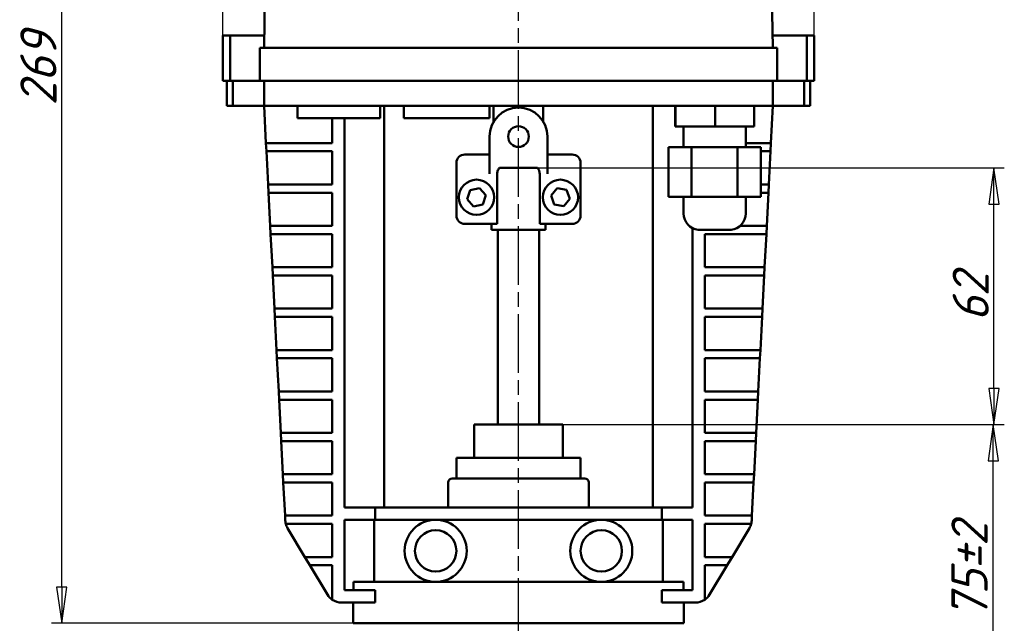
# Model space of a CAD drawing. Header units: millimetres. Extents: x -2152 to 4800, y -270 to 948.
# Tile 5 of 9: x 165 to 403, y 333 to 479. Entities that reach past the tile are written whole.
import ezdxf

# ---------------------------------------------------------------- set-up
doc = ezdxf.new("R2010")
doc.units = ezdxf.units.MM
doc.header["$LTSCALE"] = 2.5
doc.linetypes.add('CHAIN', pattern=[0.7087, 0.4724, -0.0591, 0.1181, -0.0591])
for name, color, linetype, lineweight in [('Видимый контур (ГОСТ)', 7, 'Continuous', 50), ('Осевая линия (ГОСТ)', 7, 'Continuous', 25), ('Размер (ГОСТ)', 7, 'Continuous', 25)]:
    doc.layers.add(name, color=color, linetype=linetype, lineweight=lineweight)
doc.styles.add('Обычный текст (ГОСТ)', font='GOST Common Italic.ttf')
doc.dimstyles.new('Обычный (ГОСТ)', dxfattribs={"dimscale": 2.5, "dimtxt": 3.5, "dimasz": 3.5, "dimexe": 1, "dimexo": 0, "dimgap": 0.5, "dimtad": 1, "dimtxsty": 'Обычный текст (ГОСТ)', "dimblk": 'Filled-1', "dimcen": 0.09, "dimdle": 15, "dimclrd": 256, "dimclre": 256, "dimclrt": 256, "dimazin": 2, "dimtfac": 0.714286, "dimtdec": 3, "dimtmove": 0, "dimatfit": 3, "dimfxl": 1, "dimtolj": 1, "dimlwd": 25, "dimlwe": 25, "dimarcsym": 0})

# ---------------------------------------------------------------- blocks, each defined once
blk = doc.blocks.new('Filled-1')
at = {"color": 0}
for p, q in [((0, 0), (-1, 0.143)), ((-1, 0.143), (-1, -0.143)), ((-1, 0), (0, 0)), ((-1, -0.143), (0, 0))]:
    blk.add_line(p, q, dxfattribs=at)
at = {"color": 0, "flags": 128}
blk.add_lwpolyline([(-1, -0.143), (0, 0), (-1, 0.143), (-1, -0.143)], dxfattribs=at)
at = {"color": 0}
blk.add_solid([(-1, -0.143), (0, 0), (-1, 0.143), (-1, -0.143)], dxfattribs=at)
blk = doc.blocks.new('*D13')
at = {"layer": 'Defpoints', "color": 0, "linetype": 'Continuous', "transparency": 16777216}
for p in [(294.8, 380.79), (399.84, 380.79), (337.34, 305.79)]:
    blk.add_point(p, dxfattribs=at)
at = {"layer": 'Размер (ГОСТ)', "linetype": 'Continuous', "lineweight": 25, "transparency": 16777216}
for p, q in [((294.8, 380.79), (402.34, 380.79)), ((399.84, 314.54), (399.84, 372.04)), ((337.34, 305.79), (402.34, 305.79))]:
    blk.add_line(p, q, dxfattribs=at)
at = {"layer": 'Размер (ГОСТ)', "linetype": 'Continuous', "lineweight": 25, "transparency": 16777216, "xscale": 8.75, "yscale": 8.75, "zscale": 8.75}
for p, rotation in [((399.84, 380.79), 90), ((399.84, 305.79), 270)]:
    blk.add_blockref('Filled-1', p, dxfattribs=dict(at, rotation=rotation))
at = {"layer": 'Размер (ГОСТ)', "linetype": 'Continuous', "lineweight": 25, "transparency": 16777216, "insert": (389.73, 333.88), "char_height": 8.75, "attachment_point": 1, "rotation": 90, "style": 'Обычный текст (ГОСТ)'}
blk.add_mtext('\\A1;\\fGOST Common|b0|i1;{\\H8.7500;75±2}', dxfattribs=at)
blk = doc.blocks.new('*D14')
at = {"layer": 'Defpoints', "color": 0, "linetype": 'Continuous', "transparency": 16777216}
for p in [(289.67, 442.79), (400.03, 442.79), (294.8, 380.79)]:
    blk.add_point(p, dxfattribs=at)
at = {"layer": 'Размер (ГОСТ)', "linetype": 'Continuous', "lineweight": 25, "transparency": 16777216}
for p, q in [((289.67, 442.79), (402.53, 442.79)), ((400.03, 389.54), (400.03, 434.04)), ((294.8, 380.79), (402.53, 380.79))]:
    blk.add_line(p, q, dxfattribs=at)
at = {"layer": 'Размер (ГОСТ)', "linetype": 'Continuous', "lineweight": 25, "transparency": 16777216, "xscale": 8.75, "yscale": 8.75, "zscale": 8.75}
for p, rotation in [((400.03, 442.79), 90), ((400.03, 380.79), 270)]:
    blk.add_blockref('Filled-1', p, dxfattribs=dict(at, rotation=rotation))
at = {"layer": 'Размер (ГОСТ)', "linetype": 'Continuous', "lineweight": 25, "transparency": 16777216, "insert": (390.03, 405.71), "char_height": 8.75, "attachment_point": 1, "rotation": 90, "style": 'Обычный текст (ГОСТ)'}
blk.add_mtext('\\A1;62', dxfattribs=at)
blk = doc.blocks.new('*D15')
at = {"layer": 'Defpoints', "color": 0, "linetype": 'Continuous', "transparency": 16777216}
for p in [(356.59, 637.29), (213.59, 474.79), (356.59, 474.79)]:
    blk.add_point(p, dxfattribs=at)
at = {"layer": 'Размер (ГОСТ)', "linetype": 'Continuous', "lineweight": 25, "transparency": 16777216}
for p, q in [((213.59, 474.79), (213.59, 639.79)), ((356.59, 474.79), (356.59, 639.79)), ((222.34, 637.29), (347.84, 637.29))]:
    blk.add_line(p, q, dxfattribs=at)
at = {"layer": 'Размер (ГОСТ)', "linetype": 'Continuous', "lineweight": 25, "transparency": 16777216, "xscale": 8.75, "yscale": 8.75, "zscale": 8.75, "rotation": 180}
blk.add_blockref('Filled-1', (213.59, 637.29), dxfattribs=at)
at = {"layer": 'Размер (ГОСТ)', "linetype": 'Continuous', "lineweight": 25, "transparency": 16777216, "xscale": 8.75, "yscale": 8.75, "zscale": 8.75}
blk.add_blockref('Filled-1', (356.59, 637.29), dxfattribs=at)
at = {"layer": 'Размер (ГОСТ)', "linetype": 'Continuous', "lineweight": 25, "transparency": 16777216, "insert": (276.91, 647.29), "char_height": 8.75, "attachment_point": 1, "style": 'Обычный текст (ГОСТ)'}
blk.add_mtext('\\A1;143', dxfattribs=at)
blk = doc.blocks.new('*D16')
at = {"layer": 'Defpoints', "color": 0, "linetype": 'Continuous', "transparency": 16777216}
for p in [(174.66, 601.79), (237.16, 601.79), (245.09, 332.79)]:
    blk.add_point(p, dxfattribs=at)
at = {"layer": 'Размер (ГОСТ)', "linetype": 'Continuous', "lineweight": 25, "transparency": 16777216}
for p, q in [((237.16, 601.79), (172.16, 601.79)), ((174.66, 341.54), (174.66, 593.04)), ((245.09, 332.79), (172.16, 332.79))]:
    blk.add_line(p, q, dxfattribs=at)
at = {"layer": 'Размер (ГОСТ)', "linetype": 'Continuous', "lineweight": 25, "transparency": 16777216, "xscale": 8.75, "yscale": 8.75, "zscale": 8.75}
for p, rotation in [((174.66, 601.79), 90), ((174.66, 332.79), 270)]:
    blk.add_blockref('Filled-1', p, dxfattribs=dict(at, rotation=rotation))
at = {"layer": 'Размер (ГОСТ)', "linetype": 'Continuous', "lineweight": 25, "transparency": 16777216, "insert": (164.66, 457.85), "char_height": 8.75, "attachment_point": 1, "rotation": 90, "style": 'Обычный текст (ГОСТ)'}
blk.add_mtext('\\A1;269', dxfattribs=at)

msp = doc.modelspace()

# ---------------------------------------------------------------- linework, layer by layer
at = {"layer": 'Видимый контур (ГОСТ)'}
for p, q in [((223.903, 489.823), (223.588, 471.788)), ((346.588, 471.788), (346.274, 489.823)), ((213.588, 463.788), (213.588, 474.788)), ((215.387, 474.788), (213.588, 474.788)), ((215.387, 463.788), (215.387, 474.788)), ((215.387, 474.788), (223.641, 474.788)), ((346.536, 474.788), (354.789, 474.788)), ((354.789, 463.788), (354.789, 474.788)), ((356.588, 474.788), (354.789, 474.788)), ((356.588, 463.788), (356.588, 474.788)), ((222.588, 471.788), (227.588, 471.788)), ((222.588, 471.788), (222.588, 463.788)), ((227.588, 471.788), (342.588, 471.788)), ((342.588, 471.788), (347.588, 471.788)), ((347.588, 463.788), (347.588, 471.788)), ((215.387, 463.788), (213.588, 463.788)), ((214.588, 463.788), (214.588, 457.788)), ((215.387, 463.788), (222.588, 463.788)), ((216.039, 463.788), (216.039, 457.788)), ((227.588, 463.788), (222.588, 463.788)), ((223.588, 463.788), (223.588, 457.788)), ((227.588, 463.788), (342.588, 463.788)), ((347.588, 463.788), (342.588, 463.788)), ((346.588, 457.788), (346.588, 463.788)), ((347.588, 463.788), (354.789, 463.788)), ((354.137, 463.788), (354.137, 457.788)), ((356.588, 463.788), (354.789, 463.788)), ((355.588, 463.788), (355.588, 457.788)), ((214.588, 457.788), (216.039, 457.788)), ((223.588, 457.788), (216.039, 457.788)), ((223.588, 457.788), (224.049, 448.788)), ((228.588, 457.788), (223.588, 457.788)), ((341.588, 457.788), (228.588, 457.788)), ((231.631, 457.788), (231.631, 454.788)), ((251.631, 457.788), (251.631, 454.788)), ((252.588, 457.788), (252.588, 360.788)), ((257.346, 457.788), (257.346, 454.788)), ((278.058, 457.788), (278.058, 454.788)), ((279.088, 453.958), (279.088, 457.788)), ((291.088, 453.958), (291.088, 457.788)), ((317.588, 457.788), (317.588, 360.788)), ((322.99, 457.788), (322.99, 452.788)), ((323.079, 457.788), (323.079, 452.788)), ((332.604, 457.788), (332.604, 452.788)), ((346.588, 457.788), (341.588, 457.788)), ((342.04, 457.788), (342.04, 452.788)), ((346.128, 448.788), (346.588, 457.788)), ((354.137, 457.788), (346.588, 457.788)), ((354.137, 457.788), (355.588, 457.788)), ((231.631, 454.788), (251.631, 454.788)), ((240.057, 454.788), (240.057, 448.788)), ((243.057, 454.788), (243.057, 360.788)), ((278.058, 454.788), (257.346, 454.788)), ((323.079, 452.788), (322.99, 452.788)), ((332.604, 452.788), (323.079, 452.788)), ((325.015, 452.788), (325.015, 447.788)), ((342.04, 452.788), (332.604, 452.788)), ((340.015, 452.788), (340.015, 447.788)), ((278.088, 445.061), (278.088, 450.353)), ((292.088, 450.353), (292.088, 445.061)), ((224.049, 448.788), (228.054, 448.788)), ((224.049, 448.788), (224.151, 446.788)), ((228.054, 448.788), (240.057, 448.788)), ((326.9, 447.788), (321.365, 447.788)), ((321.365, 447.788), (321.365, 435.788)), ((338.051, 447.788), (326.9, 447.788)), ((326.9, 447.788), (326.9, 435.788)), ((343.666, 447.788), (338.051, 447.788)), ((338.051, 447.788), (338.051, 435.788)), ((342.123, 448.788), (340.015, 448.788)), ((342.123, 448.788), (346.128, 448.788)), ((343.666, 447.788), (343.666, 435.788)), ((346.026, 446.788), (346.128, 448.788)), ((228.156, 446.788), (224.151, 446.788)), ((224.151, 446.788), (224.56, 438.788)), ((240.057, 446.788), (228.156, 446.788)), ((240.057, 446.788), (240.057, 438.788)), ((278.088, 446.017), (272.088, 446.017)), ((298.088, 446.017), (292.088, 446.017)), ((346.026, 446.788), (343.666, 446.788)), ((345.617, 438.788), (346.026, 446.788)), ((270.088, 444.017), (270.088, 431.268)), ((278.088, 443.207), (278.088, 445.061)), ((278.088, 443.207), (278.088, 441.353)), ((289.674, 442.788), (280.503, 442.788)), ((292.088, 445.061), (292.088, 443.207)), ((292.088, 441.353), (292.088, 443.207)), ((300.088, 431.268), (300.088, 444.017)), ((279.965, 441.353), (279.965, 429.268)), ((290.212, 429.268), (290.212, 441.353)), ((224.56, 438.788), (224.662, 436.788)), ((224.56, 438.788), (228.565, 438.788)), ((228.565, 438.788), (240.057, 438.788)), ((343.666, 438.788), (345.617, 438.788)), ((345.515, 436.788), (345.617, 438.788)), ((228.668, 436.788), (224.662, 436.788)), ((224.662, 436.788), (225.071, 428.788)), ((240.057, 436.788), (228.668, 436.788)), ((240.057, 436.788), (240.057, 428.788)), ((272.685, 435.213), (273.399, 437.409)), ((273.399, 437.409), (275.658, 437.889)), ((275.658, 437.889), (277.203, 436.172)), ((277.203, 436.172), (276.488, 433.976)), ((292.961, 436.105), (294.454, 437.867)), ((293.74, 433.931), (292.961, 436.105)), ((294.454, 437.867), (296.726, 437.454)), ((296.726, 437.454), (297.505, 435.28)), ((326.9, 435.788), (321.365, 435.788)), ((325.015, 435.788), (325.015, 431.756)), ((338.051, 435.788), (326.9, 435.788)), ((343.666, 435.788), (338.051, 435.788)), ((340.015, 435.788), (340.015, 431.756)), ((345.515, 436.788), (343.666, 436.788)), ((345.105, 428.788), (345.515, 436.788)), ((274.229, 433.496), (272.685, 435.213)), ((276.488, 433.976), (274.229, 433.496)), ((296.012, 433.519), (293.74, 433.931)), ((297.505, 435.28), (296.012, 433.519)), ((225.071, 428.788), (225.174, 426.788)), ((225.071, 428.788), (229.077, 428.788)), ((229.077, 428.788), (240.057, 428.788)), ((272.088, 429.268), (279.965, 429.268)), ((278.588, 427.788), (278.588, 429.268)), ((290.212, 429.268), (298.088, 429.268)), ((291.588, 427.788), (291.588, 429.268)), ((341.1, 428.788), (338.696, 428.788)), ((341.1, 428.788), (345.105, 428.788)), ((345.003, 426.788), (345.105, 428.788)), ((229.179, 426.788), (225.174, 426.788)), ((225.174, 426.788), (225.583, 418.788)), ((240.057, 426.788), (229.179, 426.788)), ((240.057, 426.788), (240.057, 418.788)), ((291.588, 427.788), (278.588, 427.788)), ((280.088, 380.788), (280.088, 427.788)), ((290.088, 380.788), (290.088, 427.788)), ((327.12, 428.234), (327.12, 360.788)), ((336.515, 427.788), (328.515, 427.788)), ((330.12, 426.788), (330.12, 418.788)), ((330.12, 426.788), (340.998, 426.788)), ((345.003, 426.788), (340.998, 426.788)), ((344.594, 418.788), (345.003, 426.788)), ((225.583, 418.788), (225.685, 416.788)), ((225.583, 418.788), (229.588, 418.788)), ((229.69, 416.788), (225.685, 416.788)), ((225.685, 416.788), (226.094, 408.788)), ((229.588, 418.788), (240.057, 418.788)), ((240.057, 416.788), (229.69, 416.788)), ((240.057, 416.788), (240.057, 408.788)), ((340.589, 418.788), (330.12, 418.788)), ((330.12, 416.788), (330.12, 408.788)), ((330.12, 416.788), (340.486, 416.788)), ((344.492, 416.788), (340.486, 416.788)), ((340.589, 418.788), (344.594, 418.788)), ((344.083, 408.788), (344.492, 416.788)), ((344.492, 416.788), (344.594, 418.788)), ((226.094, 408.788), (226.197, 406.788)), ((226.094, 408.788), (230.099, 408.788)), ((230.099, 408.788), (240.057, 408.788)), ((340.077, 408.788), (330.12, 408.788)), ((340.077, 408.788), (344.083, 408.788)), ((343.98, 406.788), (344.083, 408.788)), ((230.202, 406.788), (226.197, 406.788)), ((226.197, 406.788), (226.606, 398.788)), ((240.057, 406.788), (230.202, 406.788)), ((240.057, 406.788), (240.057, 398.788)), ((330.12, 406.788), (330.12, 398.788)), ((330.12, 406.788), (339.975, 406.788)), ((343.98, 406.788), (339.975, 406.788)), ((343.571, 398.788), (343.98, 406.788)), ((226.606, 398.788), (226.708, 396.788)), ((226.606, 398.788), (230.611, 398.788)), ((230.611, 398.788), (240.057, 398.788)), ((339.566, 398.788), (330.12, 398.788)), ((339.566, 398.788), (343.571, 398.788)), ((343.469, 396.788), (343.571, 398.788)), ((230.713, 396.788), (226.708, 396.788)), ((226.708, 396.788), (227.117, 388.788)), ((240.057, 396.788), (230.713, 396.788)), ((240.057, 396.788), (240.057, 388.788)), ((330.12, 396.788), (330.12, 388.788)), ((330.12, 396.788), (339.464, 396.788)), ((343.469, 396.788), (339.464, 396.788)), ((343.06, 388.788), (343.469, 396.788)), ((227.117, 388.788), (227.219, 386.788)), ((227.117, 388.788), (231.122, 388.788)), ((231.122, 388.788), (240.057, 388.788)), ((339.055, 388.788), (330.12, 388.788)), ((339.055, 388.788), (343.06, 388.788)), ((342.958, 386.788), (343.06, 388.788)), ((231.225, 386.788), (227.219, 386.788)), ((227.219, 386.788), (227.628, 378.788)), ((240.057, 386.788), (231.225, 386.788)), ((240.057, 386.788), (240.057, 378.788)), ((330.12, 386.788), (330.12, 378.788)), ((330.12, 386.788), (338.952, 386.788)), ((342.958, 386.788), (338.952, 386.788)), ((342.548, 378.788), (342.958, 386.788)), ((227.628, 378.788), (227.731, 376.788)), ((227.628, 378.788), (231.634, 378.788)), ((231.634, 378.788), (240.057, 378.788)), ((274.374, 380.788), (275.374, 380.788)), ((274.374, 380.788), (274.374, 372.788)), ((275.374, 380.788), (284.088, 380.788)), ((284.088, 380.788), (286.088, 380.788)), ((286.088, 380.788), (294.803, 380.788)), ((294.803, 380.788), (295.803, 380.788)), ((295.803, 372.788), (295.803, 380.788)), ((338.543, 378.788), (330.12, 378.788)), ((338.543, 378.788), (342.548, 378.788)), ((342.446, 376.788), (342.548, 378.788)), ((231.736, 376.788), (227.731, 376.788)), ((227.731, 376.788), (228.14, 368.788)), ((240.057, 376.788), (231.736, 376.788)), ((240.057, 376.788), (240.057, 368.788)), ((330.12, 376.788), (330.12, 368.788)), ((330.12, 376.788), (338.441, 376.788)), ((342.446, 376.788), (338.441, 376.788)), ((342.037, 368.788), (342.446, 376.788)), ((300.088, 372.788), (270.088, 372.788)), ((270.088, 367.788), (270.088, 372.788)), ((300.088, 367.788), (300.088, 372.788)), ((228.14, 368.788), (228.242, 366.788)), ((228.14, 368.788), (232.145, 368.788)), ((232.247, 366.788), (228.242, 366.788)), ((228.242, 366.788), (228.651, 358.788)), ((232.145, 368.788), (240.057, 368.788)), ((240.057, 366.788), (232.247, 366.788)), ((240.057, 366.788), (240.057, 358.788)), ((268.088, 360.788), (268.088, 366.788)), ((269.088, 367.788), (301.088, 367.788)), ((302.088, 360.788), (302.088, 366.788)), ((338.032, 368.788), (330.12, 368.788)), ((330.12, 366.788), (330.12, 358.788)), ((330.12, 366.788), (337.93, 366.788)), ((341.935, 366.788), (337.93, 366.788)), ((338.032, 368.788), (342.037, 368.788)), ((341.526, 358.788), (341.935, 366.788)), ((341.935, 366.788), (342.037, 368.788)), ((243.057, 360.788), (250.447, 360.788)), ((250.447, 357.788), (250.447, 360.788)), ((319.729, 360.788), (250.447, 360.788)), ((319.729, 360.788), (327.12, 360.788)), ((319.729, 357.788), (319.729, 360.788)), ((228.651, 358.788), (232.656, 358.788)), ((228.651, 358.788), (228.712, 357.59)), ((232.656, 358.788), (240.057, 358.788)), ((243.057, 357.788), (243.057, 340.788)), ((243.057, 357.788), (250.447, 357.788)), ((250.217, 342.788), (250.217, 357.788)), ((265.068, 357.788), (250.447, 357.788)), ((305.109, 357.788), (265.068, 357.788)), ((319.729, 357.788), (305.109, 357.788)), ((319.729, 357.788), (327.12, 357.788)), ((319.96, 357.788), (319.96, 342.788)), ((327.12, 357.788), (327.12, 340.788)), ((337.52, 358.788), (330.12, 358.788)), ((337.52, 358.788), (341.526, 358.788)), ((341.464, 357.59), (341.526, 358.788)), ((232.759, 356.788), (228.836, 356.788)), ((229.278, 355.735), (233.45, 348.788)), ((240.057, 356.788), (232.759, 356.788)), ((240.057, 356.788), (240.057, 348.788)), ((330.12, 356.788), (330.12, 348.788)), ((330.12, 356.788), (337.418, 356.788)), ((336.726, 348.788), (340.899, 355.735)), ((341.341, 356.788), (337.418, 356.788)), ((233.45, 348.788), (234.652, 346.788)), ((233.45, 348.788), (238.116, 348.788)), ((238.116, 348.788), (240.057, 348.788)), ((332.06, 348.788), (330.12, 348.788)), ((332.06, 348.788), (336.726, 348.788)), ((335.525, 346.788), (336.726, 348.788)), ((239.317, 346.788), (234.652, 346.788)), ((234.652, 346.788), (238.891, 339.728)), ((240.057, 346.788), (239.317, 346.788)), ((240.057, 346.788), (240.057, 338.49)), ((330.12, 346.788), (330.12, 338.49)), ((330.12, 346.788), (330.859, 346.788)), ((335.525, 346.788), (330.859, 346.788)), ((331.286, 339.728), (335.525, 346.788)), ((265.068, 342.788), (245.201, 342.788)), ((245.201, 340.788), (245.201, 342.788)), ((305.109, 342.788), (265.068, 342.788)), ((324.976, 342.788), (305.109, 342.788)), ((324.976, 342.788), (324.976, 340.788)), ((243.057, 340.788), (250.447, 340.788)), ((250.447, 340.788), (250.447, 337.788)), ((319.729, 337.788), (319.729, 340.788)), ((319.729, 340.788), (327.12, 340.788)), ((250.447, 337.788), (242.32, 337.788)), ((245.088, 337.788), (245.088, 332.788)), ((327.857, 337.788), (319.729, 337.788)), ((325.088, 337.788), (325.088, 332.788)), ((245.088, 332.788), (325.088, 332.788))]:
    msp.add_line(p, q, dxfattribs=at)
for centre, radius in [((285.088, 450.353), 2.5), ((274.944, 435.693), 4.25), ((295.233, 435.693), 4.25), ((265.068, 350.288), 7.5), ((305.109, 350.288), 7.5), ((265.068, 350.288), 5), ((305.109, 350.288), 5)]:
    msp.add_circle(centre, radius, dxfattribs=at)
for centre, radius, start, end in [((285.088, 450.353), 7, 0, 180), ((272.088, 444.017), 2, 90, 180), ((298.088, 444.017), 2, 0, 90), ((272.088, 431.268), 2, 180, 270), ((298.088, 431.268), 2, 270, 0), ((329.015, 431.756), 4, 180, 262.81924), ((336.015, 431.756), 4, 277.18076, 0), ((269.088, 366.788), 1, 90, 180), ((301.088, 366.788), 1, 0, 90), ((232.707, 357.795), 4, 182.92751, 194.58194), ((337.47, 357.795), 4, 345.41806, 357.07249), ((232.707, 357.795), 4, 194.58194, 210.98687), ((337.47, 357.795), 4, 329.01313, 345.41806), ((242.32, 341.788), 4, 210.98687, 235.53352), ((242.32, 341.788), 4, 235.53352, 270), ((327.857, 341.788), 4, 270, 304.46648), ((327.857, 341.788), 4, 304.46648, 329.01313)]:
    msp.add_arc(centre, radius, start, end, dxfattribs=at)
for points, knots in [([(280.503, 442.788), (280.451, 442.738), (280.401, 442.683), (280.259, 442.498), (280.178, 442.353), (280.071, 442.084), (280.031, 441.943), (279.977, 441.648), (279.965, 441.495), (279.965, 441.353)], [-0.83681275, -0.83681275, -0.83681275, -0.83681275, -0.81191468, -0.81191468, -0.75962016, -0.75962016, -0.71708548, -0.71708548, -0.67455081, -0.67455081, -0.67455081, -0.67455081]), ([(290.212, 441.353), (290.212, 441.495), (290.199, 441.648), (290.146, 441.943), (290.105, 442.084), (289.999, 442.353), (289.918, 442.498), (289.775, 442.683), (289.726, 442.738), (289.674, 442.788)], [0.67455081, 0.67455081, 0.67455081, 0.67455081, 0.71708548, 0.71708548, 0.75962016, 0.75962016, 0.81191468, 0.81191468, 0.83681275, 0.83681275, 0.83681275, 0.83681275])]:
    msp.add_open_spline(points, degree=3, knots=knots, dxfattribs=at)
at = {"layer": 'Осевая линия (ГОСТ)', "linetype": 'CHAIN', "ltscale": 11.993792}
msp.add_line((285.088, 244.538), (285.088, 608.038), dxfattribs=at)

# ---------------------------------------------------------------- dimensions: what is measured, and where the dimension line sits
at = {"layer": 'Размер (ГОСТ)', "linetype": 'Continuous', "lineweight": 25}
dim = msp.add_linear_dim(base=(356.588, 637.288), p1=(213.588, 474.788), p2=(356.588, 474.788), dimstyle='Обычный (ГОСТ)', override={"dimgap": 0.5, "dimdec": 2, "dimtol": 0, "dimlim": 0, "dimtp": 0, "dimtm": 0, "dimtdec": 3, "dimtofl": 0, "dimatfit": 1}, dxfattribs=at)
dim.commit()
dim.dimension.update_dxf_attribs({"geometry": '*D15', "text_midpoint": (285.088, 637.288), "dimtype": 160})
for base, p1, p2, angle, picture, middle in [((174.665, 601.788), (245.088, 332.788), (237.165, 601.788), 90, '*D16', (174.665, 467.288)), ((400.03, 442.788), (294.803, 380.788), (289.674, 442.788), 270, '*D14', (400.03, 411.788))]:
    dim = msp.add_linear_dim(base=base, p1=p1, p2=p2, angle=angle, dimstyle='Обычный (ГОСТ)', override={"dimgap": 0.5, "dimdec": 2, "dimtol": 0, "dimlim": 0, "dimtp": 0, "dimtm": 0, "dimtdec": 3, "dimtofl": 0, "dimatfit": 1}, dxfattribs=at)
    dim.commit()
    dim.dimension.update_dxf_attribs({"geometry": picture, "text_midpoint": middle, "dimtype": 160})
dim = msp.add_linear_dim(base=(399.838, 380.788), p1=(337.338, 305.788), p2=(294.803, 380.788), angle=270, text='\\fGOST Common|b0|i1;{\\H8.7500;<>±2}', dimstyle='Обычный (ГОСТ)', override={"dimgap": 0.5, "dimdec": 2, "dimtol": 0, "dimlim": 0, "dimtp": 0, "dimtm": 0, "dimtdec": 3, "dimtofl": 0, "dimatfit": 1}, dxfattribs=at)
dim.commit()
dim.dimension.update_dxf_attribs({"geometry": '*D13', "text_midpoint": (399.838, 345.609), "dimtype": 160})

doc.saveas('drawing.dxf')
